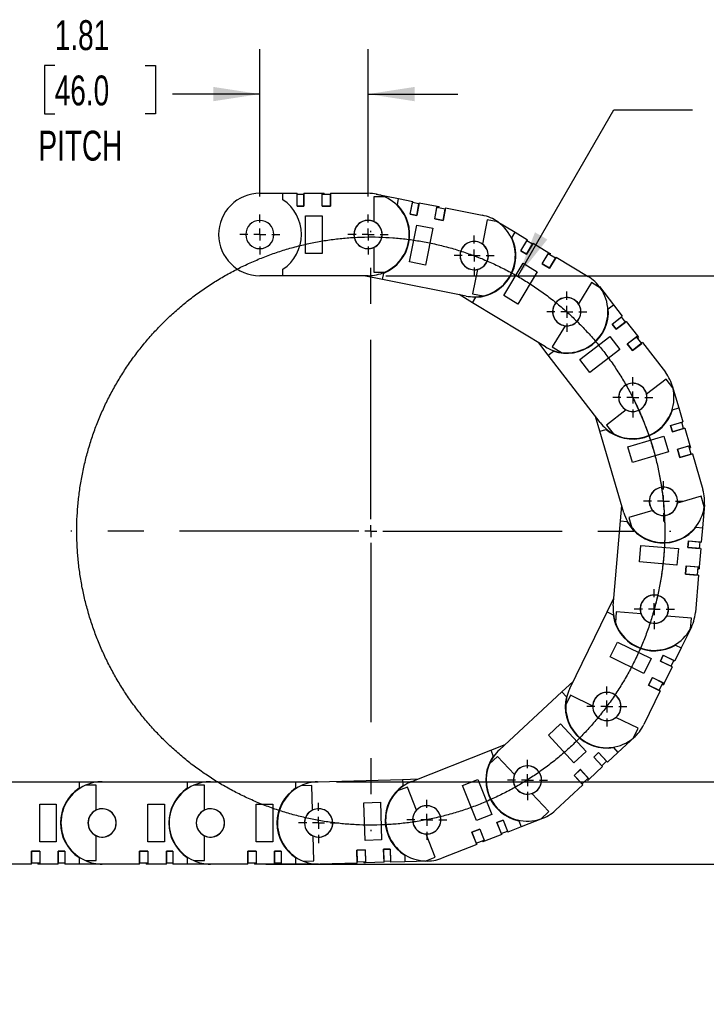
# Model space of a CAD drawing. Header units: inches. Extents: x 0 to 66, y 0 to 51.
# Tile 4 of 10: x 29.1 to 40.6, y 10 to 26.5. Entities that reach past the tile are written whole.
import ezdxf

# ---------------------------------------------------------------- set-up
doc = ezdxf.new("R2010")
doc.units = ezdxf.units.IN
doc.header["$LTSCALE"] = 6
doc.header["$MEASUREMENT"] = 0
doc.linetypes.add('CENTERX2', pattern=[0.8, 0.5, -0.1, 0.1, -0.1])
doc.layers.add('CENTER', color=40, linetype='CENTERX2')
doc.layers.add('DIMENSIONS', color=140, linetype='Continuous', lineweight=25)
doc.styles.add('SLDTEXTSTYLE0', font='TXT', dxfattribs={"width": 0.7})
doc.dimstyles.new('SLDDIMSTYLE0', dxfattribs={"dimtxt": 0.509766, "dimasz": 0.78, "dimexe": 0, "dimexo": 0.0625, "dimgap": 0.127441, "dimtad": 0, "dimtih": 1, "dimtoh": 1, "dimrnd": 1e-09, "dimzin": 12, "dimdsep": 46, "dimtxsty": 'SLDTEXTSTYLE0', "dimsah": 1, "dimcen": 0, "dimadec": 0, "dimazin": 3, "dimtfac": 1, "dimtofl": 0, "dimtmove": 0, "dimatfit": 3, "dimfxl": 0, "dimfrac": 2, "dimtolj": 1, "dimtzin": 12, "dimarcsym": 0})
doc.dimstyles.new('SLDDIMSTYLE1', dxfattribs={"dimtxt": 0.509766, "dimasz": 0.78, "dimexe": 0, "dimexo": 0.0625, "dimgap": 0.127441, "dimtad": 0, "dimtih": 1, "dimtoh": 1, "dimrnd": 1e-09, "dimzin": 12, "dimdsep": 46, "dimtxsty": 'SLDTEXTSTYLE0', "dimsah": 1, "dimcen": 0.09, "dimadec": 0, "dimazin": 3, "dimtfac": 1, "dimtmove": 0, "dimatfit": 0, "dimfxl": 0, "dimfrac": 2, "dimtolj": 1, "dimtzin": 12, "dimarcsym": 0})
doc.dimstyles.new('SLDDIMSTYLE2', dxfattribs={"dimtxt": 0.509766, "dimasz": 0.78, "dimexe": 0, "dimexo": 0.0625, "dimgap": 0.127441, "dimtad": 0, "dimtih": 1, "dimtoh": 1, "dimrnd": 1e-09, "dimzin": 12, "dimdsep": 46, "dimtxsty": 'SLDTEXTSTYLE0', "dimsah": 1, "dimcen": 0.09, "dimadec": 0, "dimazin": 3, "dimtfac": 1, "dimtofl": 0, "dimtmove": 0, "dimatfit": 3, "dimfxl": 0, "dimfrac": 2, "dimtolj": 1, "dimtzin": 12, "dimarcsym": 0})

# ---------------------------------------------------------------- blocks, each defined once
blk = doc.blocks.new('SW_BROKEN_VIEW_0')
at = {"color": 0}
for points, knots in [([(39.651, 19.403), (39.577, 19.627), (39.492, 19.847), (39.396, 20.063), (39.29, 20.274), (39.175, 20.479), (39.049, 20.679), (38.914, 20.873), (38.77, 21.06), (38.617, 21.24), (38.456, 21.412), (38.287, 21.576), (38.11, 21.733), (37.925, 21.88), (37.734, 22.018), (37.537, 22.147), (37.333, 22.267), (37.124, 22.376), (36.91, 22.476), (36.691, 22.565), (36.469, 22.643), (36.243, 22.711), (36.014, 22.768), (35.782, 22.813), (35.549, 22.848), (35.314, 22.871), (35.078, 22.883), (34.842, 22.884), (34.606, 22.873), (34.371, 22.852), (34.138, 22.818), (33.906, 22.774), (33.676, 22.719), (33.45, 22.653), (33.227, 22.575), (33.008, 22.488), (32.793, 22.39), (32.583, 22.281), (32.379, 22.163), (32.18, 22.035), (31.988, 21.898), (31.803, 21.752), (31.625, 21.597), (31.455, 21.434), (31.293, 21.262), (31.139, 21.083), (30.993, 20.897), (30.857, 20.704), (30.731, 20.505), (30.614, 20.3), (30.507, 20.09), (30.41, 19.875), (30.323, 19.655), (30.248, 19.432), (30.183, 19.205), (30.129, 18.975), (30.086, 18.743), (30.054, 18.509), (30.033, 18.274), (30.024, 18.038), (30.026, 17.802), (30.04, 17.566), (30.064, 17.332), (30.1, 17.098), (30.147, 16.867), (30.206, 16.638), (30.275, 16.413), (30.354, 16.19), (30.445, 15.972), (30.545, 15.759), (30.656, 15.551), (30.777, 15.348), (30.907, 15.151), (31.046, 14.96), (31.195, 14.777), (31.352, 14.601), (31.517, 14.432), (31.691, 14.272), (31.871, 14.12), (32.059, 13.977), (32.254, 13.844), (32.454, 13.719), (32.661, 13.605), (32.872, 13.5), (33.089, 13.406), (33.309, 13.322), (33.534, 13.249), (33.761, 13.187), (33.992, 13.136), (34.224, 13.096), (34.459, 13.067), (34.694, 13.049), (34.93, 13.043), (35.166, 13.048), (35.401, 13.064), (35.636, 13.091), (35.868, 13.13), (36.099, 13.18), (36.327, 13.241), (36.552, 13.312), (36.773, 13.395), (36.99, 13.488), (37.202, 13.591), (37.41, 13.704), (37.611, 13.827), (37.806, 13.96), (37.995, 14.102), (38.177, 14.252), (38.351, 14.412), (38.517, 14.579), (38.675, 14.754), (38.825, 14.937), (38.966, 15.126), (39.097, 15.322), (39.219, 15.524), (39.331, 15.732), (39.433, 15.945), (39.525, 16.162), (39.606, 16.384), (39.676, 16.609), (39.736, 16.838), (39.784, 17.069), (39.821, 17.302), (39.848, 17.536), (39.862, 17.772), (39.866, 18.008), (39.858, 18.244), (39.839, 18.479), (39.809, 18.713), (39.767, 18.945), (39.715, 19.175), (39.651, 19.403), (39.673, 19.327), (39.651, 19.403)], [0, 0, 0, 0, 0.007633, 0.015267, 0.022901, 0.030534, 0.038168, 0.045801, 0.053435, 0.061069, 0.068702, 0.076336, 0.083969, 0.091603, 0.099236, 0.10687, 0.114504, 0.122137, 0.129771, 0.137404, 0.145038, 0.152672, 0.160305, 0.167939, 0.175572, 0.183206, 0.19084, 0.198473, 0.206107, 0.21374, 0.221374, 0.229007, 0.236641, 0.244275, 0.251908, 0.259542, 0.267175, 0.274809, 0.282443, 0.290076, 0.29771, 0.305343, 0.312977, 0.320611, 0.328244, 0.335878, 0.343511, 0.351145, 0.358778, 0.366412, 0.374046, 0.381679, 0.389313, 0.396946, 0.40458, 0.412214, 0.419847, 0.427481, 0.435114, 0.442748, 0.450382, 0.458015, 0.465649, 0.473282, 0.480916, 0.48855, 0.496183, 0.503817, 0.51145, 0.519084, 0.526717, 0.534351, 0.541985, 0.549618, 0.557252, 0.564885, 0.572519, 0.580153, 0.587786, 0.59542, 0.603053, 0.610687, 0.618321, 0.625954, 0.633588, 0.641221, 0.648855, 0.656488, 0.664122, 0.671756, 0.679389, 0.687023, 0.694656, 0.70229, 0.709924, 0.717557, 0.725191, 0.732824, 0.740458, 0.748092, 0.755725, 0.763359, 0.770992, 0.778626, 0.786259, 0.793893, 0.801527, 0.80916, 0.816794, 0.824427, 0.832061, 0.839695, 0.847328, 0.854962, 0.862595, 0.870229, 0.877863, 0.885496, 0.89313, 0.900763, 0.908397, 0.916031, 0.923664, 0.931298, 0.938931, 0.946565, 0.954198, 0.961832, 0.969466, 0.977099, 0.984733, 0.992366, 1, 1, 1, 1]), ([(39.329, 20.199), (39.434, 19.98), (39.528, 19.756), (39.611, 19.527), (39.683, 19.295), (39.743, 19.06), (39.791, 18.822), (39.827, 18.582), (39.852, 18.34), (39.864, 18.098), (39.865, 17.855), (39.854, 17.612), (39.83, 17.371), (39.795, 17.131), (39.748, 16.892), (39.689, 16.657), (39.71, 16.735), (39.689, 16.657)], [0, 0, 0, 0, 0.066668, 0.133335, 0.200001, 0.266668, 0.333334, 0.400001, 0.466667, 0.533334, 0.600001, 0.666667, 0.733334, 0.8, 0.866667, 0.933333, 1, 1, 1, 1])]:
    blk.add_open_spline(points, degree=3, knots=knots, dxfattribs=at)
blk = doc.blocks.new('_D')
at = {"layer": 'DIMENSIONS'}
for p, q in [((42.123, 25.75), (41.952, 25.75)), ((41.952, 25.75), (41.952, 24.94)), ((44.062, 25.75), (44.233, 25.75)), ((44.233, 25.75), (44.233, 24.94)), ((37.406, 22.226), (39.013, 25.01)), ((39.013, 25.01), (40.325, 25.01)), ((41.952, 24.94), (42.123, 24.94)), ((44.233, 24.94), (44.062, 24.94))]:
    blk.add_line(p, q, dxfattribs=at)
blk.add_solid([(37.406, 22.226), (37.899, 22.841), (37.692, 22.961)], dxfattribs=at)
at = {"layer": 'DIMENSIONS', "char_height": 0.5, "attachment_point": 1, "style": 'SLDTEXTSTYLE0'}
for s, insert in [('R4.92', (42.103, 26.509)), ('125.0', (42.123, 25.584)), ('BEND RADIUS', (40.7, 24.66))]:
    blk.add_mtext(s, dxfattribs=dict(at, insert=insert))
blk = doc.blocks.new('_D_1')
at = {"layer": 'DIMENSIONS'}
for p, q in [((33.088, 23.56), (33.088, 26.023)), ((34.899, 23.56), (34.899, 26.023)), ((29.657, 25.75), (29.486, 25.75)), ((29.486, 25.75), (29.486, 24.94)), ((31.172, 25.75), (31.343, 25.75)), ((31.343, 25.75), (31.343, 24.94)), ((33.088, 25.273), (31.629, 25.273)), ((34.899, 25.273), (36.399, 25.273)), ((29.486, 24.94), (29.657, 24.94)), ((31.343, 24.94), (31.172, 24.94))]:
    blk.add_line(p, q, dxfattribs=at)
for points in [[(33.088, 25.273), (32.308, 25.393), (32.308, 25.153)], [(34.899, 25.273), (35.679, 25.153), (35.679, 25.393)]]:
    blk.add_solid(points, dxfattribs=at)
at = {"layer": 'DIMENSIONS', "char_height": 0.5, "attachment_point": 1, "style": 'SLDTEXTSTYLE0'}
for s, insert in [('1.81', (29.657, 26.509)), ('46.0', (29.657, 25.584)), ('PITCH', (29.384, 24.66))]:
    blk.add_mtext(s, dxfattribs=dict(at, insert=insert))
blk = doc.blocks.new('_D_2')
at = {"layer": 'DIMENSIONS'}
for p, q in [((35.199, 22.235), (43.833, 22.235)), ((43.083, 22.235), (43.083, 18.813)), ((42.114, 17.889), (41.943, 17.889)), ((41.943, 17.889), (41.943, 17.079)), ((44.053, 17.889), (44.224, 17.889)), ((44.224, 17.889), (44.224, 17.079)), ((41.943, 17.079), (42.114, 17.079)), ((43.083, 12.392), (43.083, 16.965)), ((44.224, 17.079), (44.053, 17.079)), ((33.187, 12.392), (43.833, 12.392))]:
    blk.add_line(p, q, dxfattribs=at)
for points in [[(43.083, 22.235), (42.963, 21.455), (43.203, 21.455)], [(43.083, 12.392), (43.203, 13.172), (42.963, 13.172)]]:
    blk.add_solid(points, dxfattribs=at)
at = {"layer": 'DIMENSIONS', "char_height": 0.5, "attachment_point": 1, "style": 'SLDTEXTSTYLE0'}
for s, insert in [('9.84', (42.326, 18.648)), ('250.0', (42.114, 17.723))]:
    blk.add_mtext(s, dxfattribs=dict(at, insert=insert))
blk = doc.blocks.new('_D_3')
at = {"layer": 'DIMENSIONS'}
for p, q in [((40.907, 13.77), (40.907, 15.27)), ((34.372, 13.77), (41.657, 13.77)), ((33.187, 12.392), (41.657, 12.392)), ((40.907, 10.869), (40.907, 12.392)), ((41.323, 10.869), (40.907, 10.869)), ((42.242, 10.869), (42.071, 10.869)), ((42.071, 10.869), (42.071, 10.059)), ((43.757, 10.869), (43.928, 10.869)), ((43.928, 10.869), (43.928, 10.059)), ((42.071, 10.059), (42.242, 10.059)), ((43.928, 10.059), (43.757, 10.059))]:
    blk.add_line(p, q, dxfattribs=at)
for points in [[(40.907, 13.77), (41.027, 14.55), (40.787, 14.55)], [(40.907, 12.392), (40.787, 11.612), (41.027, 11.612)]]:
    blk.add_solid(points, dxfattribs=at)
at = {"layer": 'DIMENSIONS', "char_height": 0.5, "attachment_point": 1, "style": 'SLDTEXTSTYLE0'}
for s, insert in [('1.38', (42.242, 11.628)), ('35.0', (42.242, 10.703))]:
    blk.add_mtext(s, dxfattribs=dict(at, insert=insert))
blk = doc.blocks.new('SW_CENTERMARKSYMBOL_0')
at = {"layer": 'CENTER', "color": 0}
for p, q in [((0, 0.2), (0, 0.336)), ((-0.2, 0), (-0.336, 0)), ((0, 0), (-0.1, 0)), ((0, 0), (0, 0.1)), ((0, 0), (0, -0.1)), ((0, 0), (0.1, 0)), ((0.2, 0), (0.336, 0)), ((0, -0.2), (0, -0.336))]:
    blk.add_line(p, q, dxfattribs=at)
blk = doc.blocks.new('SW_CENTERMARKSYMBOL_1')
at = {"layer": 'CENTER', "color": 0}
for p, q in [((0, 0.2), (0, 0.336)), ((-0.2, 0), (-0.336, 0)), ((0, 0), (-0.1, 0)), ((0, 0), (0, 0.1)), ((0, 0), (0, -0.1)), ((0, 0), (0.1, 0)), ((0.2, 0), (0.336, 0)), ((0, -0.2), (0, -0.336))]:
    blk.add_line(p, q, dxfattribs=at)
blk = doc.blocks.new('SW_CENTERMARKSYMBOL_2')
at = {"layer": 'CENTER', "color": 0}
for p, q in [((0, 0.2), (0, 0.336)), ((-0.2, 0), (-0.336, 0)), ((0, 0), (-0.1, 0)), ((0, 0), (0, 0.1)), ((0, 0), (0, -0.1)), ((0, 0), (0.1, 0)), ((0.2, 0), (0.336, 0)), ((0, -0.2), (0, -0.336))]:
    blk.add_line(p, q, dxfattribs=at)
blk = doc.blocks.new('SW_CENTERMARKSYMBOL_3')
at = {"layer": 'CENTER', "color": 0}
for p, q in [((0, 0.2), (0, 0.336)), ((-0.2, 0), (-0.336, 0)), ((0, 0), (-0.1, 0)), ((0, 0), (0, 0.1)), ((0, 0), (0, -0.1)), ((0, 0), (0.1, 0)), ((0.2, 0), (0.336, 0)), ((0, -0.2), (0, -0.336))]:
    blk.add_line(p, q, dxfattribs=at)
blk = doc.blocks.new('SW_CENTERMARKSYMBOL_4')
at = {"layer": 'CENTER', "color": 0}
for p, q in [((0, 0.2), (0, 0.336)), ((-0.2, 0), (-0.336, 0)), ((0, 0), (-0.1, 0)), ((0, 0), (0, 0.1)), ((0, 0), (0, -0.1)), ((0, 0), (0.1, 0)), ((0.2, 0), (0.336, 0)), ((0, -0.2), (0, -0.336))]:
    blk.add_line(p, q, dxfattribs=at)
blk = doc.blocks.new('SW_CENTERMARKSYMBOL_5')
at = {"layer": 'CENTER', "color": 0}
for p, q in [((0, 0.2), (0, 0.336)), ((-0.2, 0), (-0.336, 0)), ((0, 0), (-0.1, 0)), ((0, 0), (0, 0.1)), ((0, 0), (0, -0.1)), ((0, 0), (0.1, 0)), ((0.2, 0), (0.336, 0)), ((0, -0.2), (0, -0.336))]:
    blk.add_line(p, q, dxfattribs=at)
blk = doc.blocks.new('SW_CENTERMARKSYMBOL_6')
at = {"layer": 'CENTER', "color": 0}
for p, q in [((0, 0.2), (0, 0.336)), ((-0.2, 0), (-0.336, 0)), ((0, 0), (-0.1, 0)), ((0, 0), (0, 0.1)), ((0, 0), (0, -0.1)), ((0, 0), (0.1, 0)), ((0.2, 0), (0.336, 0)), ((0, -0.2), (0, -0.336))]:
    blk.add_line(p, q, dxfattribs=at)
blk = doc.blocks.new('SW_CENTERMARKSYMBOL_7')
at = {"layer": 'CENTER', "color": 0}
for p, q in [((0, 0.2), (0, 0.336)), ((-0.2, 0), (-0.336, 0)), ((0, 0), (-0.1, 0)), ((0, 0), (0, 0.1)), ((0, 0), (0, -0.1)), ((0, 0), (0.1, 0)), ((0.2, 0), (0.336, 0)), ((0, -0.2), (0, -0.336))]:
    blk.add_line(p, q, dxfattribs=at)
blk = doc.blocks.new('SW_CENTERMARKSYMBOL_8')
at = {"layer": 'CENTER', "color": 0}
for p, q in [((0, 0.2), (0, 0.336)), ((-0.2, 0), (-0.336, 0)), ((0, 0), (-0.1, 0)), ((0, 0), (0, 0.1)), ((0, 0), (0, -0.1)), ((0, 0), (0.1, 0)), ((0.2, 0), (0.336, 0)), ((0, -0.2), (0, -0.336))]:
    blk.add_line(p, q, dxfattribs=at)
blk = doc.blocks.new('SW_CENTERMARKSYMBOL_9')
at = {"layer": 'CENTER', "color": 0}
for p, q in [((0, 0.2), (0, 0.336)), ((-0.2, 0), (-0.336, 0)), ((0, 0), (-0.1, 0)), ((0, 0), (0, 0.1)), ((0, 0), (0, -0.1)), ((0, 0), (0.1, 0)), ((0.2, 0), (0.336, 0)), ((0, -0.2), (0, -0.336))]:
    blk.add_line(p, q, dxfattribs=at)
blk = doc.blocks.new('SW_CENTERMARKSYMBOL_10')
at = {"layer": 'CENTER', "color": 0}
for p, q in [((0, 0.2), (0, 0.336)), ((-0.2, 0), (-0.336, 0)), ((0, 0), (-0.1, 0)), ((0, 0), (0, 0.1)), ((0, 0), (0, -0.1)), ((0, 0), (0.1, 0)), ((0.2, 0), (0.336, 0)), ((0, -0.2), (0, -0.336))]:
    blk.add_line(p, q, dxfattribs=at)
blk = doc.blocks.new('SW_CENTERMARKSYMBOL_11')
at = {"layer": 'CENTER', "color": 0}
for p, q in [((0, 0.2), (0, 5.021)), ((-0.2, 0), (-5.021, 0)), ((0, 0), (-0.1, 0)), ((0, 0), (0, 0.1)), ((0, 0), (0, -0.1)), ((0, 0), (0.1, 0)), ((0.2, 0), (5.021, 0)), ((0, -0.2), (0, -5.021))]:
    blk.add_line(p, q, dxfattribs=at)

msp = doc.modelspace()

# ---------------------------------------------------------------- linework, layer by layer
for p, q in [((33.088, 23.613), (33.473, 23.613)), ((33.473, 23.504), (33.473, 23.613)), ((33.473, 23.613), (33.714, 23.613)), ((33.714, 23.396), (33.714, 23.613)), ((33.714, 23.396), (33.714, 23.593)), ((33.824, 23.593), (33.714, 23.593)), ((33.714, 23.593), (33.714, 23.593)), ((33.824, 23.613), (34.131, 23.613)), ((33.824, 23.613), (33.824, 23.396)), ((33.824, 23.396), (33.824, 23.593)), ((33.824, 23.593), (33.824, 23.593)), ((34.131, 23.613), (34.162, 23.613)), ((34.131, 23.396), (34.131, 23.613)), ((34.131, 23.396), (34.131, 23.593)), ((34.273, 23.593), (34.131, 23.593)), ((34.131, 23.593), (34.131, 23.593)), ((34.162, 23.593), (34.162, 23.613)), ((34.273, 23.613), (34.273, 23.396)), ((34.273, 23.613), (34.899, 23.613)), ((34.273, 23.396), (34.273, 23.593)), ((34.273, 23.593), (34.273, 23.593)), ((34.997, 23.554), (34.997, 23.139)), ((35.178, 23.554), (34.997, 23.554)), ((35.033, 23.6), (35.411, 23.524)), ((33.824, 23.396), (33.714, 23.396)), ((33.714, 23.396), (33.824, 23.396)), ((33.714, 23.396), (33.714, 23.396)), ((33.824, 23.396), (33.824, 23.396)), ((34.273, 23.396), (34.131, 23.396)), ((34.131, 23.396), (34.273, 23.396)), ((34.131, 23.396), (34.131, 23.396)), ((34.162, 23.396), (34.162, 23.396)), ((34.273, 23.396), (34.273, 23.396)), ((35.39, 23.418), (35.411, 23.524)), ((35.411, 23.524), (35.647, 23.478)), ((35.605, 23.265), (35.647, 23.478)), ((35.605, 23.265), (35.643, 23.458)), ((35.751, 23.437), (35.643, 23.458)), ((35.643, 23.458), (35.643, 23.458)), ((35.755, 23.456), (35.713, 23.244)), ((35.713, 23.244), (35.751, 23.437)), ((35.751, 23.437), (35.751, 23.437)), ((35.755, 23.456), (36.056, 23.396)), ((36.014, 23.184), (36.056, 23.396)), ((36.056, 23.396), (36.087, 23.39)), ((36.083, 23.371), (36.087, 23.39)), ((33.855, 23.239), (34.131, 23.239)), ((33.855, 22.609), (33.855, 23.239)), ((34.131, 23.239), (34.131, 22.609)), ((35.713, 23.244), (35.605, 23.265)), ((35.605, 23.265), (35.713, 23.244)), ((35.605, 23.265), (35.605, 23.265)), ((35.713, 23.244), (35.713, 23.244)), ((36.014, 23.184), (36.052, 23.377)), ((36.191, 23.349), (36.052, 23.377)), ((36.052, 23.377), (36.052, 23.377)), ((36.195, 23.369), (36.153, 23.156)), ((36.153, 23.156), (36.191, 23.349)), ((36.191, 23.349), (36.191, 23.349)), ((36.195, 23.369), (36.809, 23.247)), ((35.59, 22.465), (35.713, 23.083)), ((35.713, 23.083), (35.983, 23.029)), ((36.153, 23.156), (36.014, 23.184)), ((36.014, 23.184), (36.153, 23.156)), ((36.014, 23.184), (36.014, 23.184)), ((36.045, 23.178), (36.045, 23.178)), ((36.153, 23.156), (36.153, 23.156)), ((36.894, 23.17), (36.813, 22.763)), ((37.071, 23.135), (36.894, 23.17)), ((37.032, 23.16), (37.362, 22.961)), ((35.983, 23.029), (35.861, 22.412)), ((37.305, 22.868), (37.362, 22.961)), ((37.362, 22.961), (37.567, 22.836)), ((37.455, 22.651), (37.567, 22.836)), ((37.455, 22.651), (37.557, 22.819)), ((37.662, 22.779), (37.549, 22.594)), ((37.549, 22.594), (37.651, 22.762)), ((37.651, 22.762), (37.557, 22.819)), ((37.557, 22.819), (37.557, 22.819)), ((37.651, 22.762), (37.651, 22.762)), ((37.662, 22.779), (37.924, 22.62)), ((34.131, 22.609), (33.855, 22.609)), ((34.997, 22.709), (34.997, 22.294)), ((37.549, 22.594), (37.455, 22.651)), ((37.455, 22.651), (37.549, 22.594)), ((37.455, 22.651), (37.455, 22.651)), ((37.549, 22.594), (37.549, 22.594)), ((37.812, 22.435), (37.924, 22.62)), ((37.812, 22.435), (37.914, 22.603)), ((38.035, 22.53), (37.914, 22.603)), ((37.914, 22.603), (37.914, 22.603)), ((37.924, 22.62), (37.951, 22.604)), ((37.941, 22.587), (37.951, 22.604)), ((35.861, 22.412), (35.59, 22.465)), ((37.169, 21.904), (37.495, 22.443)), ((37.495, 22.443), (37.731, 22.3)), ((37.933, 22.362), (37.812, 22.435)), ((37.812, 22.435), (37.933, 22.362)), ((37.812, 22.435), (37.812, 22.435)), ((37.839, 22.419), (37.839, 22.419)), ((38.045, 22.547), (37.933, 22.362)), ((37.933, 22.362), (38.035, 22.53)), ((38.035, 22.53), (38.035, 22.53)), ((38.045, 22.547), (38.581, 22.223)), ((33.473, 22.235), (33.088, 22.235)), ((33.473, 22.235), (33.473, 22.343)), ((34.899, 22.235), (33.473, 22.235)), ((35.143, 22.173), (34.831, 22.235)), ((34.997, 22.294), (35.178, 22.294)), ((35.143, 22.173), (35.164, 22.279)), ((36.73, 22.341), (36.649, 21.934)), ((37.731, 22.3), (37.404, 21.761)), ((37.933, 22.362), (37.933, 22.362)), ((36.541, 21.895), (35.143, 22.173)), ((38.635, 22.121), (38.42, 21.766)), ((38.789, 22.028), (38.635, 22.121)), ((36.648, 21.782), (36.422, 21.919)), ((36.649, 21.934), (36.826, 21.899)), ((38.77, 22.054), (39.006, 21.748)), ((36.648, 21.782), (36.705, 21.875)), ((37.868, 21.044), (36.648, 21.782)), ((37.404, 21.761), (37.169, 21.904)), ((38.919, 21.682), (39.006, 21.748)), ((39.006, 21.748), (39.152, 21.558)), ((38.981, 21.426), (39.152, 21.558)), ((38.981, 21.426), (39.137, 21.546)), ((39.048, 21.338), (38.981, 21.426)), ((38.981, 21.426), (39.048, 21.338)), ((38.981, 21.426), (38.981, 21.426)), ((39.219, 21.471), (39.048, 21.338)), ((39.048, 21.338), (39.204, 21.459)), ((39.204, 21.459), (39.137, 21.546)), ((39.137, 21.546), (39.137, 21.546)), ((39.204, 21.459), (39.204, 21.459)), ((39.219, 21.471), (39.407, 21.227)), ((38.197, 21.398), (37.982, 21.043)), ((39.048, 21.338), (39.048, 21.338)), ((37.914, 20.907), (37.757, 21.111)), ((38.443, 20.833), (38.942, 21.217)), ((38.942, 21.217), (39.11, 20.999)), ((39.235, 21.095), (39.407, 21.227)), ((39.235, 21.095), (39.391, 21.215)), ((39.322, 20.983), (39.235, 21.095)), ((39.235, 21.095), (39.322, 20.983)), ((39.235, 21.095), (39.235, 21.095)), ((39.493, 21.115), (39.322, 20.983)), ((39.322, 20.983), (39.478, 21.103)), ((39.478, 21.103), (39.391, 21.215)), ((39.391, 21.215), (39.391, 21.215)), ((39.407, 21.227), (39.426, 21.202)), ((39.41, 21.19), (39.426, 21.202)), ((39.478, 21.103), (39.478, 21.103)), ((39.493, 21.115), (39.875, 20.619)), ((37.914, 20.907), (38, 20.973)), ((37.982, 21.043), (38.137, 20.95)), ((39.11, 20.999), (38.611, 20.615)), ((39.254, 21.07), (39.254, 21.07)), ((39.322, 20.983), (39.322, 20.983)), ((38.784, 19.778), (37.914, 20.907)), ((38.611, 20.615), (38.443, 20.833)), ((39.889, 20.505), (39.56, 20.252)), ((39.999, 20.362), (39.889, 20.505)), ((39.99, 20.393), (40.099, 20.023)), ((39.219, 19.989), (38.891, 19.736)), ((39.995, 19.992), (40.099, 20.023)), ((40.099, 20.023), (40.167, 19.793)), ((38.778, 19.634), (38.705, 19.88)), ((39.959, 19.732), (40.167, 19.793)), ((39.96, 19.731), (40.148, 19.787)), ((40.179, 19.681), (40.148, 19.787)), ((40.148, 19.787), (40.148, 19.787)), ((38.778, 19.634), (38.882, 19.665)), ((39.18, 18.267), (38.778, 19.634)), ((38.891, 19.736), (39.001, 19.593)), ((39.991, 19.626), (39.959, 19.732)), ((39.959, 19.732), (39.96, 19.731)), ((39.96, 19.731), (39.991, 19.626)), ((40.198, 19.687), (39.991, 19.626)), ((39.991, 19.626), (40.179, 19.681)), ((39.991, 19.626), (39.991, 19.626)), ((40.179, 19.681), (40.179, 19.681)), ((40.198, 19.687), (40.285, 19.392)), ((39.244, 19.373), (39.848, 19.551)), ((39.848, 19.551), (39.926, 19.287)), ((39.322, 19.109), (39.244, 19.373)), ((39.926, 19.287), (39.322, 19.109)), ((40.077, 19.331), (40.285, 19.392)), ((40.077, 19.331), (40.266, 19.387)), ((40.117, 19.195), (40.077, 19.331)), ((40.077, 19.331), (40.117, 19.195)), ((40.077, 19.331), (40.077, 19.331)), ((40.086, 19.301), (40.086, 19.301)), ((40.306, 19.251), (40.266, 19.387)), ((40.266, 19.387), (40.266, 19.387)), ((40.275, 19.357), (40.294, 19.362)), ((40.285, 19.392), (40.294, 19.362)), ((40.325, 19.256), (40.117, 19.195)), ((40.117, 19.195), (40.306, 19.251)), ((40.117, 19.195), (40.117, 19.195)), ((40.306, 19.251), (40.306, 19.251)), ((40.325, 19.256), (40.502, 18.656)), ((40.473, 18.545), (40.075, 18.428)), ((40.524, 18.371), (40.473, 18.545)), ((39.122, 18.135), (39.144, 18.39)), ((39.662, 18.306), (39.264, 18.189)), ((40.528, 18.404), (40.495, 18.019)), ((39.003, 16.714), (39.122, 18.135)), ((39.122, 18.135), (39.23, 18.125)), ((39.264, 18.189), (39.315, 18.016)), ((40.387, 18.028), (40.495, 18.019)), ((40.495, 18.019), (40.475, 17.78)), ((40.25, 17.688), (40.259, 17.798)), ((40.259, 17.798), (40.25, 17.688)), ((40.259, 17.798), (40.475, 17.78)), ((40.259, 17.798), (40.455, 17.781)), ((40.259, 17.798), (40.259, 17.798)), ((39.44, 17.448), (39.463, 17.723)), ((39.463, 17.723), (40.091, 17.67)), ((40.091, 17.67), (40.067, 17.395)), ((40.466, 17.67), (40.25, 17.688)), ((40.25, 17.688), (40.446, 17.672)), ((40.25, 17.688), (40.25, 17.688)), ((40.466, 17.67), (40.44, 17.364)), ((40.446, 17.672), (40.455, 17.781)), ((40.446, 17.672), (40.446, 17.672)), ((40.455, 17.781), (40.455, 17.781)), ((40.067, 17.395), (39.44, 17.448)), ((40.213, 17.241), (40.224, 17.382)), ((40.224, 17.382), (40.213, 17.241)), ((40.222, 17.351), (40.222, 17.351)), ((40.224, 17.382), (40.44, 17.364)), ((40.224, 17.382), (40.421, 17.366)), ((40.224, 17.382), (40.224, 17.382)), ((40.409, 17.224), (40.421, 17.366)), ((40.418, 17.334), (40.438, 17.333)), ((40.421, 17.366), (40.421, 17.366)), ((40.44, 17.364), (40.438, 17.333)), ((40.428, 17.223), (40.213, 17.241)), ((40.213, 17.241), (40.409, 17.224)), ((40.213, 17.241), (40.213, 17.241)), ((40.428, 17.223), (40.376, 16.599)), ((40.409, 17.224), (40.409, 17.224)), ((38.901, 16.612), (39.014, 16.843)), ((38.276, 15.331), (38.901, 16.612)), ((38.901, 16.612), (38.999, 16.564)), ((39.053, 16.611), (39.038, 16.431)), ((39.467, 16.577), (39.053, 16.611)), ((40.309, 16.506), (39.896, 16.541)), ((40.294, 16.326), (40.309, 16.506)), ((40.309, 16.355), (40.139, 16.008)), ((38.949, 15.857), (39.07, 16.105)), ((39.07, 16.105), (39.636, 15.829)), ((40.139, 16.008), (40.034, 15.792)), ((40.042, 16.055), (40.139, 16.008)), ((39.515, 15.581), (38.949, 15.857)), ((39.636, 15.829), (39.515, 15.581)), ((39.791, 15.788), (39.839, 15.887)), ((39.839, 15.887), (39.791, 15.788)), ((39.839, 15.887), (40.034, 15.792)), ((39.839, 15.887), (40.016, 15.801)), ((39.839, 15.887), (39.839, 15.887)), ((39.986, 15.693), (39.791, 15.788)), ((39.791, 15.788), (39.968, 15.702)), ((39.791, 15.788), (39.791, 15.788)), ((39.986, 15.693), (39.851, 15.417)), ((39.968, 15.702), (40.016, 15.801)), ((39.968, 15.701), (39.968, 15.702)), ((40.016, 15.801), (40.016, 15.801)), ((39.594, 15.384), (39.656, 15.512)), ((39.656, 15.512), (39.594, 15.384)), ((39.643, 15.484), (39.643, 15.484)), ((39.656, 15.512), (39.851, 15.417)), ((39.656, 15.512), (39.833, 15.425)), ((39.656, 15.512), (39.656, 15.512)), ((38.144, 15.273), (38.333, 15.447)), ((39.789, 15.289), (39.594, 15.384)), ((39.594, 15.384), (39.771, 15.298)), ((39.594, 15.384), (39.594, 15.384)), ((39.771, 15.298), (39.833, 15.425)), ((39.82, 15.397), (39.837, 15.389)), ((39.833, 15.425), (39.833, 15.426)), ((39.851, 15.417), (39.837, 15.389)), ((37.098, 14.304), (38.144, 15.273)), ((38.144, 15.273), (38.218, 15.193)), ((38.286, 15.217), (38.207, 15.054)), ((38.659, 15.035), (38.286, 15.217)), ((39.789, 15.289), (39.514, 14.727)), ((39.771, 15.298), (39.771, 15.298)), ((39.418, 14.664), (39.045, 14.846)), ((37.916, 14.551), (38.118, 14.739)), ((38.118, 14.739), (38.546, 14.276)), ((39.339, 14.502), (39.418, 14.664)), ((38.344, 14.089), (37.916, 14.551)), ((39.363, 14.523), (39.08, 14.261)), ((36.954, 14.298), (37.193, 14.392)), ((39.006, 14.341), (39.08, 14.261)), ((35.629, 13.773), (36.954, 14.298)), ((37.066, 14.194), (36.933, 14.072)), ((36.954, 14.298), (36.994, 14.197)), ((37.348, 13.89), (37.066, 14.194)), ((38.546, 14.276), (38.344, 14.089)), ((38.676, 14.182), (38.757, 14.257)), ((38.757, 14.257), (38.676, 14.182)), ((38.823, 14.023), (38.676, 14.182)), ((38.676, 14.182), (38.81, 14.038)), ((38.676, 14.182), (38.676, 14.182)), ((38.757, 14.257), (38.904, 14.098)), ((38.757, 14.257), (38.89, 14.113)), ((38.757, 14.257), (38.757, 14.257)), ((39.08, 14.261), (38.904, 14.098)), ((38.823, 14.023), (38.598, 13.815)), ((38.81, 14.038), (38.89, 14.113)), ((38.81, 14.038), (38.81, 14.038)), ((38.89, 14.113), (38.89, 14.113)), ((38.346, 13.877), (38.451, 13.974)), ((38.494, 13.718), (38.346, 13.877)), ((38.347, 13.877), (38.346, 13.877)), ((38.45, 13.974), (38.347, 13.877)), ((38.347, 13.877), (38.48, 13.733)), ((38.427, 13.952), (38.427, 13.952)), ((38.45, 13.974), (38.584, 13.829)), ((38.451, 13.974), (38.45, 13.974)), ((38.451, 13.974), (38.598, 13.815)), ((28.639, 13.77), (30.064, 13.77)), ((30.064, 13.77), (30.064, 13.662)), ((30.064, 13.77), (30.45, 13.77)), ((30.351, 13.711), (30.171, 13.711)), ((30.351, 13.296), (30.351, 13.711)), ((30.45, 13.77), (31.875, 13.77)), ((31.875, 13.77), (31.875, 13.662)), ((31.875, 13.77), (32.261, 13.77)), ((32.162, 13.711), (31.982, 13.711)), ((32.162, 13.296), (32.162, 13.711)), ((32.261, 13.77), (33.686, 13.77)), ((33.686, 13.77), (33.686, 13.662)), ((33.686, 13.77), (34.062, 13.77)), ((33.956, 13.708), (33.775, 13.703)), ((33.967, 13.294), (33.956, 13.708)), ((34.052, 13.77), (35.477, 13.81)), ((35.559, 13.682), (35.391, 13.616)), ((35.477, 13.81), (35.741, 13.818)), ((35.477, 13.81), (35.48, 13.702)), ((35.711, 13.297), (35.559, 13.682)), ((36.48, 13.708), (36.736, 13.809)), ((36.712, 13.122), (36.48, 13.708)), ((36.736, 13.809), (36.968, 13.224)), ((38.494, 13.718), (38.034, 13.293)), ((38.48, 13.733), (38.584, 13.829)), ((38.48, 13.733), (38.48, 13.733)), ((38.561, 13.808), (38.574, 13.793)), ((38.598, 13.815), (38.574, 13.793)), ((38.584, 13.829), (38.584, 13.829)), ((37.922, 13.27), (37.64, 13.574)), ((29.406, 12.766), (29.406, 13.396)), ((29.406, 13.396), (29.682, 13.396)), ((29.682, 13.396), (29.682, 12.766)), ((31.217, 12.766), (31.217, 13.396)), ((31.217, 13.396), (31.493, 13.396)), ((31.493, 13.396), (31.493, 12.766)), ((33.029, 12.766), (33.029, 13.396)), ((33.029, 13.396), (33.304, 13.396)), ((33.304, 13.396), (33.304, 12.766)), ((34.83, 13.418), (35.106, 13.426)), ((34.848, 12.788), (34.83, 13.418)), ((35.106, 13.426), (35.124, 12.796)), ((36.968, 13.224), (36.712, 13.122)), ((37.789, 13.147), (37.922, 13.27)), ((37.055, 13.089), (37.158, 13.129)), ((37.158, 13.129), (37.055, 13.089)), ((37.135, 12.887), (37.055, 13.089)), ((37.055, 13.089), (37.128, 12.906)), ((37.055, 13.089), (37.055, 13.089)), ((37.158, 13.129), (37.237, 12.928)), ((37.158, 13.129), (37.23, 12.946)), ((37.158, 13.129), (37.158, 13.129)), ((37.461, 13.016), (37.237, 12.928)), ((37.421, 13.117), (37.461, 13.016)), ((37.82, 13.158), (37.461, 13.016)), ((30.351, 12.451), (30.351, 12.866)), ((32.162, 12.451), (32.162, 12.866)), ((33.991, 12.449), (33.98, 12.863)), ((36.022, 12.511), (35.87, 12.896)), ((36.638, 12.924), (36.77, 12.976)), ((36.77, 12.976), (36.638, 12.924)), ((36.718, 12.722), (36.638, 12.924)), ((36.638, 12.924), (36.71, 12.741)), ((36.638, 12.924), (36.638, 12.924)), ((36.74, 12.964), (36.74, 12.964)), ((36.77, 12.976), (36.849, 12.774)), ((36.77, 12.976), (36.842, 12.793)), ((36.77, 12.976), (36.77, 12.976)), ((37.135, 12.887), (36.849, 12.774)), ((37.128, 12.906), (37.23, 12.946)), ((37.128, 12.906), (37.128, 12.906)), ((37.23, 12.946), (37.23, 12.946)), ((29.682, 12.766), (29.406, 12.766)), ((31.493, 12.766), (31.217, 12.766)), ((33.304, 12.766), (33.029, 12.766)), ((35.124, 12.796), (34.848, 12.788)), ((36.718, 12.722), (36.136, 12.492)), ((36.71, 12.741), (36.842, 12.793)), ((36.71, 12.741), (36.71, 12.741)), ((36.813, 12.781), (36.82, 12.763)), ((36.849, 12.774), (36.82, 12.763)), ((36.842, 12.793), (36.842, 12.793)), ((29.265, 12.609), (29.406, 12.609)), ((29.265, 12.392), (29.265, 12.609)), ((29.265, 12.609), (29.265, 12.412)), ((29.406, 12.609), (29.265, 12.609)), ((29.265, 12.609), (29.265, 12.609)), ((29.375, 12.609), (29.375, 12.609)), ((29.406, 12.609), (29.406, 12.392)), ((29.406, 12.609), (29.406, 12.412)), ((29.406, 12.609), (29.406, 12.609)), ((29.714, 12.609), (29.824, 12.609)), ((29.714, 12.392), (29.714, 12.609)), ((29.714, 12.609), (29.714, 12.412)), ((29.824, 12.609), (29.714, 12.609)), ((29.714, 12.609), (29.714, 12.609)), ((29.824, 12.609), (29.824, 12.392)), ((29.824, 12.609), (29.824, 12.412)), ((29.824, 12.609), (29.824, 12.609)), ((31.076, 12.609), (31.217, 12.609)), ((31.076, 12.392), (31.076, 12.609)), ((31.076, 12.609), (31.076, 12.412)), ((31.217, 12.609), (31.076, 12.609)), ((31.076, 12.609), (31.076, 12.609)), ((31.186, 12.609), (31.186, 12.609)), ((31.217, 12.609), (31.217, 12.392)), ((31.217, 12.609), (31.217, 12.412)), ((31.217, 12.609), (31.217, 12.609)), ((31.525, 12.609), (31.635, 12.609)), ((31.525, 12.392), (31.525, 12.609)), ((31.525, 12.609), (31.525, 12.412)), ((31.635, 12.609), (31.525, 12.609)), ((31.525, 12.609), (31.525, 12.609)), ((31.635, 12.609), (31.635, 12.392)), ((31.635, 12.609), (31.635, 12.412)), ((31.635, 12.609), (31.635, 12.609)), ((32.887, 12.609), (33.029, 12.609)), ((32.887, 12.392), (32.887, 12.609)), ((32.887, 12.609), (32.887, 12.412)), ((33.028, 12.609), (32.887, 12.609)), ((32.887, 12.609), (32.887, 12.609)), ((32.997, 12.609), (32.997, 12.609)), ((33.028, 12.609), (33.028, 12.412)), ((33.029, 12.609), (33.028, 12.609)), ((33.029, 12.609), (33.029, 12.392)), ((33.336, 12.609), (33.446, 12.609)), ((33.336, 12.392), (33.336, 12.609)), ((33.336, 12.609), (33.336, 12.412)), ((33.446, 12.609), (33.336, 12.609)), ((33.336, 12.609), (33.336, 12.609)), ((33.446, 12.609), (33.446, 12.392)), ((33.446, 12.609), (33.446, 12.412)), ((33.446, 12.609), (33.446, 12.609)), ((34.711, 12.627), (34.853, 12.631)), ((34.853, 12.631), (34.711, 12.627)), ((34.717, 12.41), (34.711, 12.627)), ((34.711, 12.627), (34.717, 12.43)), ((34.711, 12.627), (34.711, 12.627)), ((34.821, 12.63), (34.821, 12.63)), ((34.853, 12.631), (34.859, 12.414)), ((34.853, 12.631), (34.858, 12.434)), ((34.853, 12.631), (34.853, 12.631)), ((35.16, 12.64), (35.27, 12.643)), ((35.27, 12.643), (35.16, 12.64)), ((35.166, 12.423), (35.16, 12.64)), ((35.16, 12.64), (35.165, 12.443)), ((35.16, 12.64), (35.16, 12.64)), ((35.27, 12.643), (35.276, 12.426)), ((35.27, 12.643), (35.275, 12.446)), ((35.27, 12.643), (35.27, 12.643)), ((35.513, 12.542), (35.516, 12.433)), ((29.265, 12.392), (28.639, 12.392)), ((29.265, 12.412), (29.406, 12.412)), ((29.265, 12.412), (29.265, 12.412)), ((29.375, 12.412), (29.375, 12.392)), ((29.406, 12.392), (29.375, 12.392)), ((29.406, 12.412), (29.406, 12.412)), ((29.714, 12.392), (29.406, 12.392)), ((29.714, 12.412), (29.824, 12.412)), ((29.714, 12.412), (29.714, 12.412)), ((29.824, 12.412), (29.824, 12.412)), ((30.064, 12.392), (29.824, 12.392)), ((30.064, 12.501), (30.064, 12.392)), ((30.45, 12.392), (30.064, 12.392)), ((30.171, 12.451), (30.351, 12.451)), ((31.076, 12.392), (30.45, 12.392)), ((31.076, 12.412), (31.217, 12.412)), ((31.076, 12.412), (31.076, 12.412)), ((31.186, 12.412), (31.186, 12.392)), ((31.217, 12.392), (31.186, 12.392)), ((31.217, 12.412), (31.217, 12.412)), ((31.525, 12.392), (31.217, 12.392)), ((31.525, 12.412), (31.635, 12.412)), ((31.525, 12.412), (31.525, 12.412)), ((31.635, 12.412), (31.635, 12.412)), ((31.875, 12.392), (31.635, 12.392)), ((31.875, 12.501), (31.875, 12.392)), ((32.261, 12.392), (31.875, 12.392)), ((31.982, 12.451), (32.162, 12.451)), ((32.887, 12.392), (32.261, 12.392)), ((32.887, 12.412), (33.028, 12.412)), ((32.887, 12.412), (32.887, 12.412)), ((32.997, 12.412), (32.997, 12.392)), ((33.029, 12.392), (32.997, 12.392)), ((33.028, 12.412), (33.029, 12.412)), ((33.336, 12.392), (33.029, 12.392)), ((33.336, 12.412), (33.446, 12.412)), ((33.336, 12.412), (33.336, 12.412)), ((33.446, 12.412), (33.446, 12.412)), ((33.686, 12.392), (33.446, 12.392)), ((33.686, 12.501), (33.686, 12.392)), ((34.072, 12.392), (33.686, 12.392)), ((33.811, 12.444), (33.991, 12.449)), ((34.717, 12.41), (34.091, 12.393)), ((34.717, 12.43), (34.858, 12.434)), ((34.717, 12.43), (34.717, 12.43)), ((34.827, 12.433), (34.827, 12.413)), ((34.859, 12.414), (34.827, 12.413)), ((34.858, 12.434), (34.858, 12.434)), ((35.166, 12.423), (34.859, 12.414)), ((35.165, 12.443), (35.275, 12.446)), ((35.165, 12.443), (35.165, 12.443)), ((35.275, 12.446), (35.275, 12.446)), ((35.516, 12.433), (35.276, 12.426)), ((35.902, 12.444), (35.516, 12.433)), ((35.854, 12.444), (36.022, 12.511))]:
    msp.add_line(p, q)
for centre, radius, start, end in [((33.088, 22.924), 0.689, 89.9999, 180.0001), ((34.899, 22.924), 0.689, 66.1045, 90.0001), ((34.899, 22.924), 0.689, 0, 66.1045), ((33.088, 22.924), 0.697, 0.0001, 56.3805), ((34.899, 22.924), 0.697, 348.7689, 45.1495), ((36.675, 22.571), 0.689, 54.8732, 78.7689), ((33.088, 22.924), 0.236, 0.0001, 179.9999), ((34.899, 22.924), 0.237, 65.4194, 180), ((34.899, 22.924), 0.236, 348.7689, 168.7687), ((34.899, 22.924), 0.237, 0.0004, 65.4189), ((36.675, 22.571), 0.689, 348.7688, 54.8734), ((33.088, 22.924), 0.689, 180, 270), ((33.088, 22.924), 0.236, 180.0001, 359.9999), ((33.088, 22.924), 0.697, 303.6194, 359.9999), ((34.899, 22.924), 0.236, 168.7689, 348.7688), ((34.899, 22.924), 0.237, 180, 294.5807), ((34.899, 22.924), 0.237, 294.5808, 359.9998), ((34.899, 22.924), 0.689, 293.8956, 359.9999), ((34.899, 22.924), 0.697, 292.3882, 348.7687), ((36.675, 22.571), 0.237, 54.1883, 168.7689), ((36.675, 22.571), 0.236, 328.8156, 148.8154), ((36.675, 22.571), 0.237, 348.7683, 54.1888), ((36.675, 22.571), 0.697, 328.8152, 25.1963), ((36.675, 22.571), 0.237, 168.7686, 283.3498), ((36.675, 22.571), 0.236, 148.8156, 328.8154), ((36.675, 22.571), 0.237, 283.3495, 348.7689), ((36.675, 22.571), 0.689, 282.6644, 348.7688), ((34.899, 22.924), 0.689, 270.0001, 293.8953), ((36.675, 22.571), 0.697, 272.4348, 328.8154), ((38.224, 21.633), 0.689, 34.9202, 58.8151), ((38.224, 21.633), 0.689, 328.8154, 34.9199), ((36.675, 22.571), 0.689, 258.7688, 282.6643), ((38.224, 21.633), 0.236, 127.6096, 307.6099), ((38.224, 21.633), 0.237, 148.8152, 263.3961), ((38.224, 21.633), 0.237, 34.2347, 148.8155), ((38.224, 21.633), 0.236, 307.6098, 127.6097), ((38.224, 21.633), 0.237, 328.8154, 34.235), ((38.224, 21.633), 0.697, 307.6099, 3.9903), ((38.224, 21.633), 0.237, 263.3958, 328.8156), ((38.224, 21.633), 0.689, 262.7109, 328.8155), ((38.224, 21.633), 0.689, 238.8155, 262.7108), ((38.224, 21.633), 0.697, 251.2291, 307.6098), ((39.329, 20.199), 0.689, 13.7143, 37.6098), ((39.329, 20.199), 0.236, 106.404, 286.4041), ((39.329, 20.199), 0.237, 13.0292, 127.6097), ((39.329, 20.199), 0.236, 286.404, 106.4041), ((39.329, 20.199), 0.237, 127.6096, 242.1906), ((39.329, 20.199), 0.689, 307.6096, 13.7143), ((39.329, 20.199), 0.237, 307.6103, 13.0286), ((39.329, 20.199), 0.237, 242.1904, 307.6097), ((39.329, 20.199), 0.697, 286.4041, 342.7848), ((39.329, 20.199), 0.689, 217.6096, 241.5054), ((39.329, 20.199), 0.697, 230.0234, 286.4041), ((39.329, 20.199), 0.689, 241.5053, 307.6098), ((39.841, 18.461), 0.237, 106.4043, 220.9846), ((39.841, 18.461), 0.236, 85.1985, 265.1984), ((39.841, 18.461), 0.237, 351.8237, 106.404), ((39.841, 18.461), 0.236, 265.1985, 85.1984), ((39.841, 18.461), 0.689, 352.5084, 16.4044), ((39.841, 18.461), 0.237, 220.9848, 286.4041), ((39.841, 18.461), 0.237, 286.4044, 351.823), ((39.841, 18.461), 0.689, 286.4041, 352.5086), ((39.841, 18.461), 0.689, 196.4039, 220.2997), ((39.841, 18.461), 0.697, 208.8176, 265.1985), ((39.841, 18.461), 0.689, 220.2996, 286.4041), ((39.841, 18.461), 0.697, 265.1985, 321.5791), ((39.689, 16.657), 0.237, 85.1985, 199.779), ((39.689, 16.657), 0.236, 63.9927, 243.9926), ((39.689, 16.657), 0.236, 243.9927, 63.9926), ((39.689, 16.657), 0.237, 330.6178, 85.1986), ((39.689, 16.657), 0.689, 175.1988, 199.0936), ((39.689, 16.657), 0.697, 187.6122, 243.9927), ((39.689, 16.657), 0.237, 199.7789, 265.1987), ((39.689, 16.657), 0.237, 265.1986, 330.6176), ((39.689, 16.657), 0.689, 331.3034, 355.198), ((39.689, 16.657), 0.689, 199.094, 265.1984), ((39.689, 16.657), 0.689, 265.1984, 331.3029), ((39.689, 16.657), 0.697, 243.9928, 300.3734), ((38.895, 15.029), 0.689, 153.9934, 177.8877), ((38.895, 15.029), 0.697, 166.4063, 222.7871), ((38.895, 15.029), 0.237, 63.9929, 178.5731), ((38.895, 15.029), 0.236, 42.7871, 222.7871), ((38.895, 15.029), 0.236, 222.7871, 42.7871), ((38.895, 15.029), 0.237, 309.4121, 63.9927), ((38.895, 15.029), 0.689, 177.8882, 243.993), ((38.895, 15.029), 0.237, 178.5736, 243.9926), ((38.895, 15.029), 0.237, 243.9926, 309.4123), ((38.895, 15.029), 0.689, 310.0974, 333.9926), ((38.895, 15.029), 0.697, 222.7871, 279.1678), ((38.895, 15.029), 0.689, 243.9927, 310.0972), ((37.566, 13.799), 0.697, 145.2007, 201.5814), ((37.566, 13.799), 0.689, 132.787, 156.6827), ((37.566, 13.799), 0.689, 156.6825, 222.7872), ((37.566, 13.799), 0.236, 21.5814, 201.5814), ((37.566, 13.799), 0.237, 42.787, 157.3678), ((37.566, 13.799), 0.237, 157.3679, 222.7867), ((37.566, 13.799), 0.236, 201.5815, 21.5813), ((37.566, 13.799), 0.237, 288.2061, 42.7874), ((30.45, 13.081), 0.689, 113.8956, 179.9999), ((30.45, 13.081), 0.689, 90.0001, 113.8954), ((32.261, 13.081), 0.689, 113.8956, 179.9999), ((32.261, 13.081), 0.689, 90.0001, 113.8954), ((34.072, 13.081), 0.689, 115.5235, 181.6281), ((34.072, 13.081), 0.689, 91.6281, 115.5234), ((35.882, 13.133), 0.697, 125.2474, 181.6279), ((35.882, 13.133), 0.689, 111.5816, 135.4766), ((30.45, 13.081), 0.697, 123.6193, 180.0001), ((32.261, 13.081), 0.697, 123.6193, 180.0001), ((34.072, 13.081), 0.697, 123.6194, 179.9999), ((35.882, 13.133), 0.689, 135.477, 201.5814), ((37.566, 13.799), 0.697, 201.5814, 257.9621), ((37.566, 13.799), 0.237, 222.7874, 288.2062), ((35.882, 13.133), 0.236, 1.628, 181.628), ((35.882, 13.133), 0.237, 21.5815, 136.162), ((30.45, 13.081), 0.237, 114.5806, 180), ((30.45, 13.081), 0.236, 0, 180), ((30.45, 13.081), 0.237, 360, 114.5807), ((32.261, 13.081), 0.237, 114.5808, 179.9998), ((32.261, 13.081), 0.236, 0.0001, 179.9999), ((32.261, 13.081), 0.237, 360, 114.5807), ((34.072, 13.081), 0.237, 116.2086, 181.6283), ((34.072, 13.081), 0.236, 0, 180), ((34.072, 13.081), 0.237, 1.6281, 116.2087), ((35.882, 13.133), 0.237, 136.1622, 201.5813), ((35.882, 13.133), 0.237, 267.001, 21.5812), ((37.566, 13.799), 0.689, 222.787, 288.8916), ((37.566, 13.799), 0.689, 288.8915, 312.7871), ((30.45, 13.081), 0.697, 180, 236.3807), ((30.45, 13.081), 0.689, 180, 246.1045), ((30.45, 13.081), 0.237, 180.0002, 245.4191), ((30.45, 13.081), 0.236, 180, 360), ((30.45, 13.081), 0.237, 245.4194, 360), ((32.261, 13.081), 0.697, 180, 236.3807), ((32.261, 13.081), 0.689, 180, 246.1045), ((32.261, 13.081), 0.237, 180.0004, 245.4189), ((32.261, 13.081), 0.236, 180.0001, 359.9999), ((32.261, 13.081), 0.237, 245.4194, 360), ((34.072, 13.081), 0.697, 180.0001, 236.3805), ((34.072, 13.081), 0.689, 181.6281, 247.7325), ((34.072, 13.081), 0.237, 181.6278, 247.0476), ((34.072, 13.081), 0.236, 180, 0), ((34.072, 13.081), 0.237, 247.0474, 1.628), ((35.882, 13.133), 0.697, 181.628, 238.0088), ((35.882, 13.133), 0.236, 181.6279, 1.6281), ((35.882, 13.133), 0.237, 201.5818, 267.0004), ((35.882, 13.133), 0.689, 201.5814, 267.6859), ((30.45, 13.081), 0.689, 246.1044, 270.0002), ((32.261, 13.081), 0.689, 246.1044, 270.0002), ((34.072, 13.081), 0.689, 247.7327, 271.6279), ((35.882, 13.133), 0.689, 267.6859, 291.5814)]:
    msp.add_arc(centre, radius, start, end)

# ---------------------------------------------------------------- block references
at = {"color": 7, "linetype": 'Continuous'}
msp.add_blockref('SW_BROKEN_VIEW_0', (0, 0), dxfattribs=at)
at = {"layer": 'CENTER'}
for name, p in [('SW_CENTERMARKSYMBOL_0', (33.088, 22.924)), ('SW_CENTERMARKSYMBOL_1', (34.899, 22.924)), ('SW_CENTERMARKSYMBOL_11', (34.945, 17.964)), ('SW_CENTERMARKSYMBOL_2', (36.675, 22.571)), ('SW_CENTERMARKSYMBOL_3', (38.224, 21.633)), ('SW_CENTERMARKSYMBOL_4', (39.329, 20.199)), ('SW_CENTERMARKSYMBOL_5', (39.841, 18.461)), ('SW_CENTERMARKSYMBOL_6', (39.689, 16.657)), ('SW_CENTERMARKSYMBOL_7', (38.895, 15.029)), ('SW_CENTERMARKSYMBOL_8', (37.566, 13.799)), ('SW_CENTERMARKSYMBOL_10', (34.072, 13.081)), ('SW_CENTERMARKSYMBOL_9', (35.882, 13.133))]:
    msp.add_blockref(name, p, dxfattribs=at)

# ---------------------------------------------------------------- texts
at = {"layer": 'DIMENSIONS', "insert": (23.959, 11.374), "char_height": 0.5, "attachment_point": 1, "style": 'SLDTEXTSTYLE0'}
msp.add_mtext('3.2FT / 1M LENGTH', dxfattribs=at)

# ---------------------------------------------------------------- dimensions: what is measured, and where the dimension line sits
at = {"layer": 'DIMENSIONS'}
dim = msp.add_radius_dim(center=(34.945, 17.964), mpoint=(37.406, 22.226), text='<>\\PBEND RADIUS', dimstyle='SLDDIMSTYLE0', dxfattribs=at)
dim.commit()
dim.dimension.update_dxf_attribs({"geometry": '_D', "text_midpoint": (43.092, 25.273), "dimtype": 164})
dim = msp.add_linear_dim(base=(33.088, 25.273), p1=(34.899, 23.26), p2=(33.088, 23.26), text='<>\\PPITCH', dimstyle='SLDDIMSTYLE1', dxfattribs=at)
dim.commit()
dim.dimension.update_dxf_attribs({"geometry": '_D_1', "text_midpoint": (30.415, 25.273), "dimtype": 160})
for base, p1, p2, dimstyle, picture, middle in [((43.083, 22.235), (32.887, 12.392), (34.899, 22.235), 'SLDDIMSTYLE2', '_D_2', (43.083, 17.889)), ((40.907, 12.392), (34.072, 13.77), (32.887, 12.392), 'SLDDIMSTYLE1', '_D_3', (40.907, 10.869))]:
    dim = msp.add_linear_dim(base=base, p1=p1, p2=p2, angle=90, dimstyle=dimstyle, dxfattribs=at)
    dim.commit()
    dim.dimension.update_dxf_attribs({"geometry": picture, "text_midpoint": middle, "dimtype": 160})

doc.saveas('drawing.dxf')
